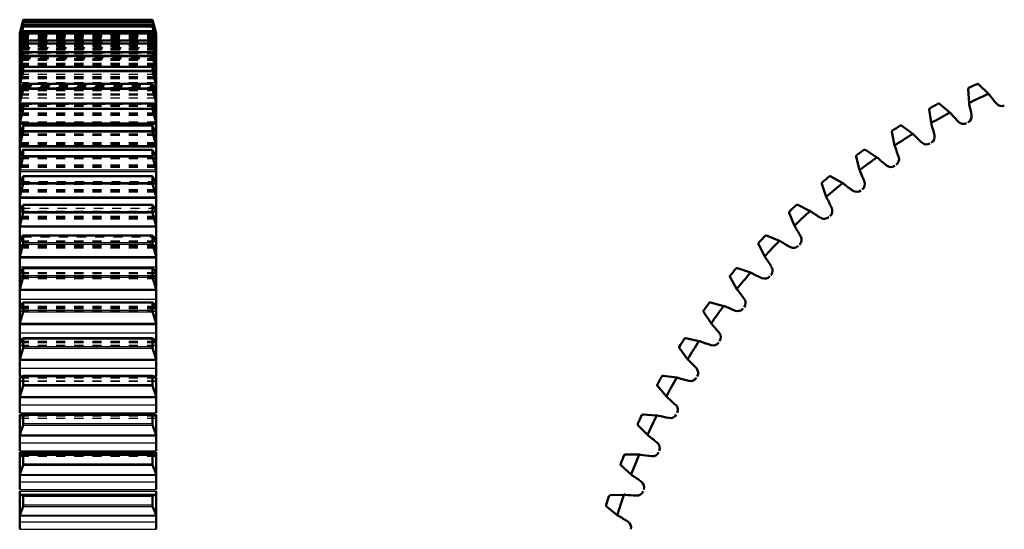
# Model space of a CAD drawing. Header units: millimetres. Extents: x -1 to 474, y -1 to 306.
# Tile 13 of 14: x 260 to 368, y 173 to 229. Entities that reach past the tile are written whole.
import ezdxf

# ---------------------------------------------------------------- set-up
doc = ezdxf.new("R2010")
doc.units = ezdxf.units.MM
doc.linetypes.add('Dashed', pattern=[2, 1, -1])
for name, color, linetype, lineweight in [('AM_4', 3, 'Continuous', 25), ('hidden', 3, 'Dashed', 25), ('vis', 1, 'Continuous', 50)]:
    doc.layers.add(name, color=color, linetype=linetype, lineweight=lineweight)

# ---------------------------------------------------------------- blocks, each defined once
blk = doc.blocks.new('4_GEAHB1_5_100_15_A_40_b_0_in_GEAHB1_5_100_15_A_40_900')
at = {"layer": 'AM_4'}
for p, q in [((260.18, 229.11), (274.42, 229.11)), ((260.18, 228.92), (274.42, 228.92)), ((260.2, 229.2), (274.4, 229.2)), ((260.2, 229.08), (274.4, 229.08)), ((260.2, 229.02), (274.4, 229.02)), ((260.2, 228.66), (274.4, 228.66)), ((260.2, 228.53), (274.4, 228.53)), ((259.8, 227.69), (259.82, 227.69)), ((259.8, 227.47), (259.86, 227.47)), ((260.18, 228.42), (274.42, 228.42)), ((260.18, 227.63), (274.42, 227.63)), ((260.2, 227.94), (274.4, 227.94)), ((260.2, 227.75), (274.4, 227.75)), ((274.74, 227.47), (274.8, 227.47)), ((274.78, 227.69), (274.8, 227.69)), ((259.8, 227.32), (259.82, 227.32)), ((259.8, 226.95), (259.91, 226.95)), ((259.8, 226.8), (259.86, 226.8)), ((260.18, 226.55), (274.42, 226.55)), ((260.2, 226.92), (274.4, 226.92)), ((260.2, 226.67), (274.4, 226.67)), ((274.69, 226.95), (274.8, 226.95)), ((274.74, 226.8), (274.8, 226.8)), ((274.78, 227.32), (274.8, 227.32)), ((259.8, 226.14), (259.96, 226.14)), ((259.8, 225.99), (259.91, 225.99)), ((260.2, 225.61), (274.4, 225.61)), ((260.2, 225.3), (274.4, 225.3)), ((274.64, 226.14), (274.8, 226.14)), ((274.69, 225.99), (274.8, 225.99)), ((259.8, 225.04), (260.01, 225.04)), ((259.8, 224.89), (259.96, 224.89)), ((260.18, 225.17), (274.42, 225.17)), ((274.59, 225.04), (274.8, 225.04)), ((274.64, 224.89), (274.8, 224.89)), ((259.8, 223.66), (260.07, 223.66)), ((259.8, 223.5), (260.02, 223.5)), ((260.18, 223.51), (274.42, 223.51)), ((260.2, 224.01), (274.4, 224.01)), ((260.2, 223.64), (274.4, 223.64)), ((274.53, 223.66), (274.8, 223.66)), ((274.58, 223.5), (274.8, 223.5)), ((259.8, 221.99), (260.14, 221.99)), ((260.2, 222.13), (274.4, 222.13)), ((274.46, 221.99), (274.8, 221.99)), ((259.8, 221.84), (260.08, 221.84)), ((260.18, 221.56), (274.42, 221.56)), ((260.2, 221.7), (274.4, 221.7)), ((274.52, 221.84), (274.8, 221.84)), ((259.8, 220.05), (274.8, 220.05)), ((259.8, 219.9), (260.15, 219.9)), ((260.2, 219.98), (274.4, 219.98)), ((274.45, 219.9), (274.8, 219.9)), ((260.18, 219.35), (274.42, 219.35)), ((260.2, 219.49), (274.4, 219.49)), ((259.8, 217.85), (274.8, 217.85)), ((259.8, 217.7), (274.8, 217.7)), ((260.18, 216.87), (274.42, 216.87)), ((260.2, 217.56), (274.4, 217.56)), ((260.2, 217.02), (274.4, 217.02)), ((259.8, 215.39), (274.8, 215.39)), ((259.8, 215.24), (274.8, 215.24)), ((260.2, 214.88), (274.4, 214.88)), ((260.18, 214.14), (274.42, 214.14)), ((260.2, 214.29), (274.4, 214.29)), ((259.8, 212.68), (274.8, 212.68)), ((259.8, 212.53), (274.8, 212.53)), ((259.8, 211.4), (259.88, 211.4)), ((260.18, 211.16), (274.42, 211.16)), ((260.2, 211.96), (274.4, 211.96)), ((260.2, 211.32), (274.4, 211.32)), ((274.72, 211.4), (274.8, 211.4)), ((259.8, 209.73), (274.8, 209.73)), ((259.8, 209.59), (274.8, 209.59)), ((259.8, 208.48), (259.97, 208.48)), ((260.18, 207.96), (274.42, 207.96)), ((260.2, 208.81), (274.4, 208.81)), ((260.2, 208.12), (274.4, 208.12)), ((274.63, 208.48), (274.8, 208.48)), ((259.8, 206.56), (274.8, 206.56)), ((259.8, 206.42), (274.8, 206.42)), ((259.8, 205.35), (260.1, 205.35)), ((260.2, 205.43), (274.4, 205.43)), ((260.2, 204.7), (274.4, 204.7)), ((274.5, 205.35), (274.8, 205.35)), ((260.18, 204.54), (274.42, 204.54)), ((259.8, 203.18), (274.8, 203.18)), ((259.8, 203.04), (274.8, 203.04)), ((259.8, 202.02), (274.8, 202.02)), ((260.2, 201.85), (274.4, 201.85)), ((260.18, 200.91), (274.42, 200.91)), ((260.2, 201.08), (274.4, 201.08)), ((259.8, 199.59), (274.8, 199.59)), ((259.8, 199.47), (274.8, 199.47)), ((259.8, 198.48), (274.8, 198.48)), ((260.18, 197.09), (274.42, 197.09)), ((260.2, 198.07), (274.4, 198.07)), ((260.2, 197.26), (274.4, 197.26)), ((259.8, 195.83), (274.8, 195.83)), ((259.8, 195.7), (274.8, 195.7)), ((259.8, 194.77), (274.8, 194.77)), ((260.2, 194.11), (274.4, 194.11)), ((260.18, 193.1), (274.42, 193.1)), ((260.2, 193.27), (274.4, 193.27)), ((259.8, 191.89), (274.8, 191.89)), ((259.8, 191.77), (274.8, 191.77)), ((259.8, 190.89), (274.8, 190.89)), ((259.8, 190), (260.04, 190)), ((260.2, 189.99), (274.4, 189.99)), ((274.56, 190), (274.8, 190)), ((260.18, 188.95), (274.42, 188.95)), ((260.2, 189.11), (274.4, 189.11)), ((259.8, 187.79), (274.8, 187.79)), ((259.8, 187.69), (274.8, 187.69)), ((259.8, 186.86), (274.8, 186.86)), ((259.8, 185.98), (274.8, 185.98)), ((259.8, 185.82), (274.8, 185.82)), ((260.2, 185.73), (274.4, 185.73)), ((260.18, 184.65), (274.42, 184.65)), ((260.2, 184.82), (274.4, 184.82)), ((259.8, 183.56), (274.8, 183.56)), ((259.8, 183.46), (274.8, 183.46)), ((259.8, 182.69), (274.8, 182.69)), ((259.8, 181.82), (274.8, 181.82)), ((259.8, 181.66), (274.8, 181.66)), ((260.18, 181.42), (274.42, 181.42)), ((260.2, 181.33), (274.4, 181.33)), ((260.18, 180.23), (274.42, 180.23)), ((260.2, 180.39), (274.4, 180.39)), ((259.8, 179.21), (274.8, 179.21)), ((259.8, 179.12), (274.8, 179.12)), ((259.8, 178.41), (274.8, 178.41)), ((259.8, 177.55), (274.8, 177.55)), ((259.8, 177.39), (274.8, 177.39)), ((259.8, 176.99), (274.8, 176.99)), ((260.18, 176.92), (274.42, 176.92)), ((260.2, 176.82), (274.4, 176.82)), ((260.18, 175.7), (274.42, 175.7)), ((260.2, 175.86), (274.4, 175.86)), ((259.8, 174.75), (274.8, 174.75)), ((259.8, 174.67), (274.8, 174.67)), ((259.8, 174.02), (274.8, 174.02)), ((259.8, 173.19), (274.8, 173.19))]:
    blk.add_line(p, q, dxfattribs=at)
at = {"layer": 'hidden'}
for p, q in [((260.18, 229), (274.42, 229)), ((260.18, 228.58), (274.42, 228.58)), ((259.8, 227.62), (274.8, 227.62)), ((259.8, 227.54), (274.8, 227.54)), ((259.8, 227.47), (274.8, 227.47)), ((259.82, 227.69), (274.78, 227.69)), ((259.86, 227.47), (274.74, 227.47)), ((260.18, 227.87), (260.19, 227.9)), ((260.18, 227.87), (274.42, 227.87)), ((259.8, 227.25), (274.8, 227.25)), ((259.8, 227.1), (274.8, 227.1)), ((259.8, 226.58), (274.8, 226.58)), ((259.8, 226.44), (274.8, 226.44)), ((259.8, 226.35), (274.8, 226.35)), ((259.82, 227.32), (274.78, 227.32)), ((259.86, 226.8), (274.74, 226.8)), ((259.91, 226.95), (274.69, 226.95)), ((260.18, 226.86), (260.19, 226.89)), ((260.18, 226.86), (274.42, 226.86)), ((259.8, 226.3), (274.8, 226.3)), ((259.8, 226.11), (274.8, 226.11)), ((259.8, 225.95), (274.8, 225.95)), ((259.8, 225.79), (274.8, 225.79)), ((259.8, 225.79), (274.8, 225.79)), ((259.8, 225.79), (274.8, 225.79)), ((259.8, 225.63), (274.8, 225.63)), ((259.8, 225.58), (274.8, 225.58)), ((259.8, 225.51), (274.8, 225.51)), ((259.8, 225.49), (274.8, 225.49)), ((259.8, 225.49), (274.8, 225.49)), ((259.8, 225.49), (274.8, 225.49)), ((259.8, 225.32), (274.8, 225.32)), ((259.91, 225.99), (274.69, 225.99)), ((259.96, 226.14), (274.64, 226.14)), ((260.18, 225.56), (260.19, 225.59)), ((260.18, 225.56), (274.42, 225.56)), ((259.8, 224.94), (274.8, 224.94)), ((259.8, 224.91), (274.8, 224.91)), ((259.8, 224.9), (274.8, 224.9)), ((259.8, 224.76), (274.8, 224.76)), ((259.8, 224.41), (274.8, 224.41)), ((259.8, 224.38), (274.8, 224.38)), ((259.8, 224.25), (274.8, 224.25)), ((259.96, 224.89), (274.64, 224.89)), ((260.01, 225.04), (274.59, 225.04)), ((259.8, 224.08), (274.8, 224.08)), ((259.8, 224.04), (274.8, 224.04)), ((259.8, 224.03), (274.8, 224.03)), ((259.8, 223.66), (274.8, 223.66)), ((259.8, 223.21), (274.8, 223.21)), ((260.02, 223.5), (274.58, 223.5)), ((260.07, 223.66), (274.53, 223.66)), ((260.18, 223.98), (274.42, 223.98)), ((259.8, 222.95), (274.8, 222.95)), ((259.8, 222.9), (274.8, 222.9)), ((259.8, 222.87), (274.8, 222.87)), ((259.8, 222.86), (274.8, 222.86)), ((259.8, 222.73), (274.8, 222.73)), ((259.8, 222.28), (274.8, 222.28)), ((260.14, 221.99), (274.46, 221.99)), ((260.18, 222.11), (274.42, 222.11)), ((259.8, 221.73), (274.8, 221.73)), ((259.8, 221.53), (274.8, 221.53)), ((259.8, 221.47), (274.8, 221.47)), ((259.8, 221.43), (274.8, 221.43)), ((259.8, 221.06), (274.8, 221.06)), ((259.8, 220.94), (274.8, 220.94)), ((260.08, 221.84), (274.52, 221.84)), ((259.8, 220.62), (274.8, 220.62)), ((259.8, 219.98), (274.8, 219.98)), ((259.8, 219.85), (274.8, 219.85)), ((260.15, 219.9), (274.45, 219.9)), ((260.18, 219.96), (274.42, 219.96)), ((259.8, 219.78), (274.8, 219.78)), ((259.8, 219.71), (274.8, 219.71)), ((259.8, 218.98), (274.8, 218.98)), ((259.8, 218.87), (274.8, 218.87)), ((259.8, 218.7), (274.8, 218.7)), ((259.8, 217.96), (274.8, 217.96)), ((259.8, 217.9), (274.8, 217.9)), ((259.8, 217.81), (274.8, 217.81)), ((259.8, 217.73), (274.8, 217.73)), ((259.8, 216.65), (274.8, 216.65)), ((260.18, 217.55), (260.19, 217.57)), ((260.18, 217.55), (274.42, 217.55)), ((259.8, 216.54), (274.8, 216.54)), ((259.8, 216.51), (274.8, 216.51)), ((259.8, 215.69), (274.8, 215.69)), ((259.8, 215.69), (274.8, 215.69)), ((259.8, 215.6), (274.8, 215.6)), ((259.8, 215.49), (274.8, 215.49)), ((260.18, 214.89), (260.19, 214.91)), ((260.18, 214.89), (274.42, 214.89)), ((259.8, 214.07), (274.8, 214.07)), ((259.8, 214.06), (274.8, 214.06)), ((259.8, 213.96), (274.8, 213.96)), ((259.8, 213.23), (274.8, 213.23)), ((259.8, 213.17), (274.8, 213.17)), ((259.8, 213.13), (274.8, 213.13)), ((259.8, 213), (274.8, 213)), ((259.8, 211.23), (274.8, 211.23)), ((259.8, 211.14), (274.8, 211.14)), ((259.88, 211.4), (274.72, 211.4)), ((260.18, 211.98), (274.42, 211.98)), ((259.8, 210.53), (274.8, 210.53)), ((259.8, 210.43), (274.8, 210.43)), ((259.8, 210.41), (274.8, 210.41)), ((259.8, 210.27), (274.8, 210.27)), ((259.8, 208.17), (274.8, 208.17)), ((259.8, 208.09), (274.8, 208.09)), ((259.97, 208.48), (274.63, 208.48)), ((260.18, 208.84), (274.42, 208.84)), ((259.8, 207.61), (274.8, 207.61)), ((259.8, 207.49), (274.8, 207.49)), ((259.8, 207.42), (274.8, 207.42)), ((259.8, 207.31), (274.8, 207.31)), ((259.8, 204.89), (274.8, 204.89)), ((259.8, 204.82), (274.8, 204.82)), ((260.1, 205.35), (274.5, 205.35)), ((260.18, 205.47), (274.42, 205.47)), ((259.8, 204.47), (274.8, 204.47)), ((259.8, 204.34), (274.8, 204.34)), ((259.8, 204.21), (274.8, 204.21)), ((259.8, 204.12), (274.8, 204.12)), ((259.8, 201.41), (274.8, 201.41)), ((260.18, 201.9), (274.42, 201.9)), ((259.8, 201.34), (274.8, 201.34)), ((259.8, 201.12), (274.8, 201.12)), ((259.8, 200.99), (274.8, 200.99)), ((259.8, 200.8), (274.8, 200.8)), ((259.8, 200.74), (274.8, 200.74)), ((259.8, 197.73), (274.8, 197.73)), ((259.8, 197.68), (274.8, 197.68)), ((259.8, 197.59), (274.8, 197.59)), ((259.8, 197.45), (274.8, 197.45)), ((259.8, 197.21), (274.8, 197.21)), ((259.8, 197.16), (274.8, 197.16)), ((260.18, 198.13), (274.42, 198.13)), ((259.8, 193.88), (274.8, 193.88)), ((259.8, 193.88), (274.8, 193.88)), ((259.8, 193.83), (274.8, 193.83)), ((260.18, 194.18), (274.42, 194.18)), ((259.8, 193.73), (274.8, 193.73)), ((259.8, 193.43), (274.8, 193.43)), ((259.8, 193.4), (274.8, 193.4)), ((259.8, 189.86), (274.8, 189.86)), ((259.8, 189.85), (274.8, 189.85)), ((259.8, 189.82), (274.8, 189.82)), ((259.8, 189.5), (274.8, 189.5)), ((260.04, 190), (274.56, 190)), ((260.18, 190.07), (274.42, 190.07)), ((259.8, 189.48), (274.8, 189.48)), ((259.8, 185.7), (274.8, 185.7)), ((259.8, 185.67), (274.8, 185.67)), ((259.8, 185.42), (274.8, 185.42)), ((259.8, 185.41), (274.8, 185.41)), ((260.18, 185.81), (274.42, 185.81)), ((259.8, 181.4), (274.8, 181.4)), ((259.8, 181.38), (274.8, 181.38)), ((259.8, 181.21), (274.8, 181.21)), ((259.8, 181.21), (274.8, 181.21)), ((259.8, 176.99), (274.8, 176.99)), ((259.8, 176.89), (274.8, 176.89)), ((259.8, 176.89), (274.8, 176.89))]:
    blk.add_line(p, q, dxfattribs=at)
for points in [[(260.19, 227.9), (260.19, 227.91), (260.2, 227.93), (260.2, 227.94)], [(260.19, 226.89), (260.19, 226.9), (260.2, 226.92), (260.2, 226.92)], [(260.19, 225.59), (260.19, 225.6), (260.2, 225.61), (260.2, 225.62)], [(260.19, 217.57), (260.19, 217.58), (260.2, 217.58)], [(260.19, 214.91), (260.19, 214.91), (260.19, 214.91)]]:
    blk.add_lwpolyline(points, dxfattribs=at)
at = {"layer": 'vis'}
for p, q in [((260.2, 229.2), (259.8, 227.7)), ((259.8, 227.69), (260.18, 229.11)), ((260.18, 229), (259.8, 227.62)), ((259.8, 227.47), (260.18, 228.92)), ((260.18, 228.58), (259.8, 227.25)), ((274.4, 229.2), (260.2, 229.2)), ((260.2, 229.2), (260.2, 229.2)), ((274.4, 229.08), (260.2, 229.08)), ((260.2, 229.02), (260.2, 229.08)), ((274.4, 228.66), (260.2, 228.66)), ((260.2, 228.66), (260.2, 228.66)), ((260.2, 228.53), (260.2, 228.66)), ((274.4, 229.2), (274.8, 227.69)), ((274.8, 227.7), (274.4, 229.2)), ((274.4, 229.2), (274.4, 229.2)), ((274.4, 229.08), (274.4, 229.02)), ((274.4, 228.66), (274.4, 228.66)), ((274.4, 228.66), (274.4, 228.53)), ((274.8, 227.62), (274.42, 229)), ((274.42, 228.92), (274.8, 227.47)), ((274.8, 227.25), (274.42, 228.58)), ((259.8, 226.95), (260.18, 228.42)), ((260.18, 227.87), (259.8, 226.58)), ((259.8, 227.32), (259.8, 227.7)), ((259.8, 226.14), (260.18, 227.63)), ((274.4, 227.94), (260.2, 227.94)), ((260.2, 227.94), (260.2, 227.94)), ((260.2, 227.75), (260.2, 227.94)), ((274.4, 227.94), (274.4, 227.75)), ((274.42, 228.42), (274.8, 226.95)), ((274.8, 226.58), (274.42, 227.87)), ((274.42, 227.63), (274.8, 226.14)), ((274.8, 227.32), (274.8, 227.7)), ((259.8, 227.25), (259.8, 190)), ((260.18, 226.86), (259.8, 225.63)), ((259.8, 225.04), (260.18, 226.55)), ((274.4, 226.92), (260.2, 226.92)), ((260.2, 226.92), (260.2, 226.92)), ((260.2, 226.67), (260.2, 226.92)), ((274.4, 226.92), (274.4, 226.67)), ((274.8, 225.63), (274.42, 226.86)), ((274.42, 226.55), (274.8, 225.04)), ((274.8, 227.25), (274.8, 190)), ((260.18, 225.56), (259.8, 224.38)), ((274.4, 225.62), (260.2, 225.62)), ((260.2, 225.61), (260.2, 225.62)), ((260.2, 225.3), (260.2, 225.61)), ((274.4, 225.61), (274.4, 225.3)), ((274.8, 224.38), (274.42, 225.56)), ((259.8, 223.66), (260.18, 225.17)), ((274.42, 225.17), (274.8, 223.66)), ((260.18, 223.98), (259.8, 222.86)), ((259.8, 221.99), (260.18, 223.51)), ((274.4, 224.02), (260.2, 224.02)), ((260.2, 223.64), (260.2, 224.01)), ((274.4, 224.01), (274.4, 223.64)), ((274.8, 222.86), (274.42, 223.98)), ((274.42, 223.51), (274.8, 221.99)), ((260.18, 222.11), (259.8, 221.06)), ((274.4, 222.15), (260.2, 222.15)), ((260.2, 221.7), (260.2, 222.13)), ((274.4, 222.13), (274.4, 221.7)), ((274.8, 221.06), (274.42, 222.11)), ((259.8, 220.05), (260.18, 221.56)), ((274.42, 221.56), (274.8, 220.05)), ((260.18, 219.96), (259.8, 218.98)), ((274.4, 220), (260.2, 220)), ((260.2, 219.49), (260.2, 219.98)), ((274.4, 219.98), (274.4, 219.49)), ((274.8, 218.98), (274.42, 219.96)), ((259.8, 217.85), (260.18, 219.35)), ((274.42, 219.35), (274.8, 217.85)), ((260.18, 217.55), (259.8, 216.65)), ((259.8, 215.39), (260.18, 216.87)), ((274.4, 217.58), (260.2, 217.58)), ((260.2, 217.02), (260.2, 217.56)), ((274.4, 217.56), (274.4, 217.02)), ((274.8, 216.65), (274.42, 217.55)), ((274.42, 216.87), (274.8, 215.39)), ((260.18, 214.89), (259.8, 214.06)), ((274.41, 214.91), (260.19, 214.91)), ((260.2, 214.29), (260.2, 214.88)), ((274.4, 214.88), (274.4, 214.29)), ((274.8, 214.06), (274.42, 214.89)), ((259.8, 212.68), (260.18, 214.14)), ((274.42, 214.14), (274.8, 212.68)), ((259.8, 209.73), (260.18, 211.16)), ((274.41, 212), (260.19, 212)), ((260.2, 211.32), (260.2, 211.96)), ((274.4, 211.96), (274.4, 211.32)), ((274.42, 211.16), (274.8, 209.73)), ((259.8, 206.56), (260.18, 207.96)), ((274.41, 208.85), (260.19, 208.85)), ((260.2, 208.12), (260.2, 208.81)), ((274.4, 208.81), (274.4, 208.12)), ((274.42, 207.96), (274.8, 206.56)), ((274.41, 205.48), (260.19, 205.48)), ((260.2, 204.7), (260.2, 205.43)), ((274.4, 205.43), (274.4, 204.7)), ((259.8, 203.18), (260.18, 204.54)), ((274.42, 204.54), (274.8, 203.18)), ((274.41, 201.9), (260.19, 201.9)), ((260.2, 201.08), (260.2, 201.85)), ((274.4, 201.85), (274.4, 201.08)), ((274.42, 201.9), (274.41, 201.9)), ((259.8, 199.59), (260.18, 200.91)), ((274.42, 200.91), (274.8, 199.59)), ((259.8, 195.83), (260.18, 197.09)), ((274.41, 198.13), (260.19, 198.13)), ((260.2, 197.26), (260.2, 198.07)), ((274.4, 198.07), (274.4, 197.26)), ((274.42, 198.13), (274.41, 198.13)), ((274.42, 197.09), (274.8, 195.83)), ((274.42, 194.18), (260.18, 194.18)), ((260.18, 194.18), (260.18, 194.18)), ((260.2, 193.27), (260.2, 194.11)), ((274.4, 194.11), (274.4, 193.27)), ((274.42, 194.18), (274.42, 194.18)), ((259.8, 191.89), (260.18, 193.1)), ((274.42, 193.1), (274.8, 191.89)), ((259.8, 189.86), (259.8, 185.98)), ((274.42, 190.07), (260.18, 190.07)), ((260.18, 190.07), (260.18, 190.07)), ((260.2, 189.11), (260.2, 189.99)), ((274.4, 189.99), (274.4, 189.11)), ((274.42, 190.07), (274.42, 190.07)), ((274.8, 189.86), (274.8, 185.98)), ((259.8, 187.79), (260.18, 188.95)), ((274.42, 188.95), (274.8, 187.79)), ((259.8, 185.82), (259.8, 181.82)), ((274.42, 185.81), (260.18, 185.81)), ((260.18, 185.81), (260.18, 185.81)), ((260.2, 184.82), (260.2, 185.73)), ((274.4, 185.73), (274.4, 184.82)), ((274.42, 185.81), (274.42, 185.81)), ((274.8, 185.82), (274.8, 181.82)), ((259.8, 183.56), (260.18, 184.65)), ((274.42, 184.65), (274.8, 183.56)), ((259.8, 181.66), (259.8, 177.55)), ((274.53, 181.43), (260.07, 181.43)), ((260.18, 181.42), (260.07, 181.43)), ((260.2, 180.39), (260.2, 181.33)), ((274.4, 181.33), (274.4, 180.39)), ((274.53, 181.43), (274.42, 181.42)), ((274.8, 181.66), (274.8, 177.55)), ((259.8, 177.39), (259.8, 173.19)), ((274.8, 176.99), (259.8, 176.99)), ((260.2, 175.86), (260.2, 176.82)), ((274.4, 176.82), (274.4, 175.86)), ((274.8, 177.39), (274.8, 173.19))]:
    blk.add_line(p, q, dxfattribs=at)
for points in [[(260.18, 229.11), (260.19, 229.15), (260.2, 229.18), (260.2, 229.2), (260.2, 229.2)], [(260.2, 229.08), (260.2, 229.07), (260.19, 229.05), (260.18, 229.02), (260.18, 229)], [(260.18, 228.92), (260.19, 228.96), (260.2, 228.99), (260.2, 229.01), (260.2, 229.02)], [(260.2, 228.66), (260.2, 228.66), (260.19, 228.64), (260.18, 228.61), (260.18, 228.58)], [(260.18, 228.42), (260.19, 228.47), (260.2, 228.51), (260.2, 228.53), (260.2, 228.53)], [(274.42, 229), (274.41, 229.04), (274.4, 229.07), (274.4, 229.08), (274.4, 229.08)], [(274.4, 229.02), (274.4, 229), (274.41, 228.98), (274.42, 228.94), (274.42, 228.92)], [(274.42, 228.58), (274.41, 228.62), (274.4, 228.65), (274.4, 228.66), (274.4, 228.66)], [(274.4, 228.53), (274.4, 228.52), (274.41, 228.49), (274.42, 228.45), (274.42, 228.42)], [(260.2, 227.94), (260.2, 227.94), (260.19, 227.92), (260.18, 227.89), (260.18, 227.87)], [(260.18, 227.63), (260.19, 227.68), (260.2, 227.72), (260.2, 227.74), (260.2, 227.75)], [(274.4, 227.94), (274.4, 227.94), (274.4, 227.94)], [(274.42, 227.87), (274.41, 227.91), (274.4, 227.93), (274.4, 227.94)], [(274.4, 227.75), (274.4, 227.73), (274.41, 227.7), (274.42, 227.66), (274.42, 227.63)], [(260.2, 226.92), (260.2, 226.92), (260.19, 226.91), (260.18, 226.89), (260.18, 226.86)], [(260.18, 226.55), (260.19, 226.59), (260.2, 226.64), (260.2, 226.66), (260.2, 226.67)], [(274.4, 226.92), (274.4, 226.92), (274.4, 226.92)], [(274.42, 226.86), (274.41, 226.9), (274.4, 226.92), (274.4, 226.92)], [(274.4, 226.67), (274.4, 226.65), (274.41, 226.62), (274.42, 226.57), (274.42, 226.55)], [(260.2, 225.62), (260.2, 225.62), (260.19, 225.61), (260.18, 225.58), (260.18, 225.56)], [(260.18, 225.17), (260.19, 225.22), (260.2, 225.26), (260.2, 225.29), (260.2, 225.3)], [(274.4, 225.62), (274.4, 225.61), (274.4, 225.61)], [(274.42, 225.56), (274.41, 225.6), (274.4, 225.61), (274.4, 225.62)], [(274.4, 225.3), (274.4, 225.28), (274.41, 225.24), (274.42, 225.2), (274.42, 225.17)], [(260.2, 224.02), (260.19, 224.02), (260.18, 223.99), (260.18, 223.98)], [(260.18, 223.51), (260.19, 223.55), (260.2, 223.6), (260.2, 223.63), (260.2, 223.64)], [(260.2, 224.01), (260.2, 224.02), (260.2, 224.02)], [(274.4, 224.02), (274.4, 224.02), (274.4, 224.01)], [(274.42, 223.98), (274.41, 224.01), (274.4, 224.02), (274.4, 224.02)], [(274.4, 223.64), (274.4, 223.62), (274.41, 223.58), (274.42, 223.53), (274.42, 223.51)], [(260.2, 222.15), (260.19, 222.14), (260.18, 222.12), (260.18, 222.11)], [(260.2, 222.13), (260.2, 222.14), (260.2, 222.15)], [(274.4, 222.15), (274.4, 222.14), (274.4, 222.13)], [(274.42, 222.11), (274.41, 222.13), (274.4, 222.15), (274.4, 222.15)], [(260.18, 221.56), (260.19, 221.61), (260.2, 221.66), (260.2, 221.69), (260.2, 221.7)], [(274.4, 221.7), (274.4, 221.68), (274.41, 221.64), (274.42, 221.59), (274.42, 221.56)], [(260.2, 220), (260.19, 219.99), (260.18, 219.98), (260.18, 219.96)], [(260.2, 219.98), (260.2, 219.99), (260.2, 220)], [(274.4, 220), (274.4, 220), (274.4, 219.99), (274.4, 219.98)], [(274.42, 219.96), (274.41, 219.99), (274.4, 220)], [(260.18, 219.35), (260.19, 219.4), (260.2, 219.44), (260.2, 219.48), (260.2, 219.49)], [(274.4, 219.49), (274.4, 219.46), (274.41, 219.42), (274.42, 219.38), (274.42, 219.35)], [(260.2, 217.58), (260.19, 217.58), (260.18, 217.57), (260.18, 217.55)], [(260.18, 216.87), (260.19, 216.92), (260.2, 216.97), (260.2, 217.01), (260.2, 217.02)], [(260.2, 217.56), (260.2, 217.58), (260.2, 217.58)], [(274.4, 217.58), (274.4, 217.58), (274.4, 217.57), (274.4, 217.56)], [(274.42, 217.55), (274.41, 217.58), (274.4, 217.58)], [(274.4, 217.02), (274.4, 216.99), (274.41, 216.95), (274.42, 216.9), (274.42, 216.87)], [(260.19, 214.91), (260.19, 214.91), (260.18, 214.9), (260.18, 214.89)], [(260.2, 214.88), (260.2, 214.91), (260.19, 214.91)], [(274.41, 214.91), (274.4, 214.91), (274.4, 214.9), (274.4, 214.88)], [(274.42, 214.89), (274.41, 214.91), (274.41, 214.91)], [(260.18, 214.14), (260.19, 214.19), (260.2, 214.24), (260.2, 214.28), (260.2, 214.29)], [(274.4, 214.29), (274.4, 214.26), (274.41, 214.21), (274.42, 214.17), (274.42, 214.14)], [(260.18, 211.98), (259.99, 211.62), (259.8, 211.23)], [(260.19, 212), (260.18, 211.99), (260.18, 211.98)], [(260.18, 211.16), (260.19, 211.21), (260.2, 211.26), (260.2, 211.31), (260.2, 211.32)], [(260.2, 211.96), (260.2, 211.99), (260.19, 212), (260.19, 212)], [(274.41, 212), (274.4, 211.99), (274.4, 211.98), (274.4, 211.96)], [(274.4, 211.32), (274.4, 211.29), (274.41, 211.24), (274.42, 211.19), (274.42, 211.16)], [(274.42, 211.98), (274.41, 212), (274.41, 212)], [(274.8, 211.23), (274.61, 211.62), (274.42, 211.98)], [(260.18, 208.84), (259.99, 208.51), (259.8, 208.17)], [(260.19, 208.85), (260.18, 208.84), (260.18, 208.84)], [(260.18, 207.96), (260.19, 208.01), (260.2, 208.06), (260.2, 208.1), (260.2, 208.12)], [(260.2, 208.81), (260.2, 208.84), (260.19, 208.85), (260.19, 208.85)], [(274.41, 208.85), (274.4, 208.84), (274.4, 208.82), (274.4, 208.81)], [(274.4, 208.12), (274.4, 208.08), (274.41, 208.04), (274.42, 207.99), (274.42, 207.96)], [(274.42, 208.84), (274.41, 208.85), (274.41, 208.85)], [(274.8, 208.17), (274.61, 208.51), (274.42, 208.84)], [(260.18, 205.47), (259.99, 205.19), (259.8, 204.89)], [(260.19, 205.48), (260.18, 205.48), (260.18, 205.47)], [(260.18, 204.54), (260.19, 204.59), (260.2, 204.64), (260.2, 204.68), (260.2, 204.7)], [(260.2, 205.43), (260.2, 205.46), (260.19, 205.48), (260.19, 205.48)], [(274.41, 205.48), (274.4, 205.47), (274.4, 205.45), (274.4, 205.43)], [(274.4, 204.7), (274.4, 204.66), (274.41, 204.61), (274.42, 204.56), (274.42, 204.54)], [(274.42, 205.47), (274.41, 205.48), (274.41, 205.48)], [(274.8, 204.89), (274.61, 205.19), (274.42, 205.47)], [(260.18, 201.9), (259.99, 201.66), (259.8, 201.41)], [(260.19, 201.9), (260.18, 201.9), (260.18, 201.9)], [(260.2, 201.85), (260.2, 201.88), (260.19, 201.9), (260.19, 201.9)], [(274.41, 201.9), (274.41, 201.9), (274.4, 201.89), (274.4, 201.86), (274.4, 201.85)], [(274.8, 201.41), (274.61, 201.66), (274.42, 201.9)], [(260.18, 200.91), (260.19, 200.96), (260.2, 201.01), (260.2, 201.06), (260.2, 201.08)], [(274.4, 201.08), (274.4, 201.03), (274.41, 200.99), (274.42, 200.94), (274.42, 200.91)], [(260.18, 198.13), (259.99, 197.94), (259.8, 197.73)], [(260.19, 198.13), (260.18, 198.13), (260.18, 198.13)], [(260.18, 197.09), (260.19, 197.14), (260.2, 197.19), (260.2, 197.24), (260.2, 197.26)], [(260.2, 198.07), (260.2, 198.1), (260.19, 198.13), (260.19, 198.13)], [(274.41, 198.13), (274.41, 198.13), (274.4, 198.12), (274.4, 198.09), (274.4, 198.07)], [(274.4, 197.26), (274.4, 197.21), (274.41, 197.17), (274.42, 197.12), (274.42, 197.09)], [(274.8, 197.73), (274.61, 197.94), (274.42, 198.13)], [(260.18, 194.18), (259.99, 194.04), (259.8, 193.88)], [(260.2, 194.11), (260.2, 194.15), (260.19, 194.17), (260.18, 194.18), (260.18, 194.18)], [(274.42, 194.18), (274.41, 194.18), (274.4, 194.16), (274.4, 194.13), (274.4, 194.11)], [(274.8, 193.88), (274.61, 194.04), (274.42, 194.18)], [(260.18, 193.1), (260.19, 193.15), (260.2, 193.2), (260.2, 193.25), (260.2, 193.27)], [(274.4, 193.27), (274.4, 193.22), (274.41, 193.17), (274.42, 193.13), (274.42, 193.1)], [(260.18, 190.07), (259.99, 189.98), (259.8, 189.86)], [(260.2, 189.99), (260.2, 190.03), (260.19, 190.06), (260.18, 190.07), (260.18, 190.07)], [(274.42, 190.07), (274.41, 190.07), (274.4, 190.05), (274.4, 190.01), (274.4, 189.99)], [(274.8, 189.86), (274.61, 189.98), (274.42, 190.07)], [(260.18, 188.95), (260.19, 188.99), (260.2, 189.04), (260.2, 189.09), (260.2, 189.11)], [(274.4, 189.11), (274.4, 189.07), (274.41, 189.02), (274.42, 188.97), (274.42, 188.95)], [(260.18, 185.81), (259.99, 185.76), (259.8, 185.7)], [(260.2, 185.73), (260.2, 185.77), (260.19, 185.79), (260.18, 185.81), (260.18, 185.81)], [(274.42, 185.81), (274.41, 185.8), (274.4, 185.78), (274.4, 185.75), (274.4, 185.73)], [(274.8, 185.7), (274.61, 185.76), (274.42, 185.81)], [(260.18, 184.65), (260.19, 184.7), (260.2, 184.75), (260.2, 184.8), (260.2, 184.82)], [(274.4, 184.82), (274.4, 184.77), (274.41, 184.72), (274.42, 184.68), (274.42, 184.65)], [(260.07, 181.43), (259.99, 181.42), (259.8, 181.4)], [(260.2, 181.33), (260.2, 181.37), (260.19, 181.4), (260.18, 181.42), (260.18, 181.42)], [(274.42, 181.42), (274.41, 181.41), (274.4, 181.39), (274.4, 181.35), (274.4, 181.33)], [(274.8, 181.4), (274.61, 181.42), (274.53, 181.43)], [(259.8, 179.21), (259.99, 179.71), (260.18, 180.23)], [(260.18, 180.23), (260.19, 180.27), (260.2, 180.32), (260.2, 180.37), (260.2, 180.39)], [(274.4, 180.39), (274.4, 180.35), (274.41, 180.3), (274.42, 180.25), (274.42, 180.23)], [(274.42, 180.23), (274.61, 179.71), (274.8, 179.21)], [(260.18, 176.92), (259.99, 176.97), (259.8, 176.99)], [(260.2, 176.82), (260.2, 176.86), (260.19, 176.89), (260.18, 176.91), (260.18, 176.92)], [(274.42, 176.92), (274.41, 176.91), (274.4, 176.88), (274.4, 176.84), (274.4, 176.82)], [(274.8, 176.99), (274.61, 176.97), (274.42, 176.92)], [(259.8, 174.75), (259.99, 175.22), (260.18, 175.7)], [(260.18, 175.7), (260.19, 175.74), (260.2, 175.79), (260.2, 175.84), (260.2, 175.86)], [(274.4, 175.86), (274.4, 175.81), (274.41, 175.77), (274.42, 175.72), (274.42, 175.7)], [(274.42, 175.7), (274.61, 175.22), (274.8, 174.75)]]:
    blk.add_lwpolyline(points, dxfattribs=at)
blk = doc.blocks.new('5_GEAHB1_5_100_15_A_40_b_0_in_GEAHB1_5_100_15_A_40_900')
at = {"layer": 'vis'}
for p, q in [((366.34, 221.06), (365.25, 222.11)), ((364.09, 221.56), (364.2, 220.05)), ((362.11, 218.98), (360.95, 219.96)), ((359.83, 219.35), (360.04, 217.85)), ((355.72, 216.87), (356.02, 215.39)), ((358.01, 216.65), (356.8, 217.55)), ((354.07, 214.06), (352.81, 214.89)), ((351.77, 214.14), (352.17, 212.68)), ((348, 211.16), (348.49, 209.73)), ((350.31, 211.23), (348.99, 211.98)), ((344.43, 207.96), (345.01, 206.56)), ((346.72, 208.17), (345.36, 208.84)), ((343.34, 204.89), (341.94, 205.47)), ((341.06, 204.54), (341.73, 203.18)), ((340.17, 201.41), (338.74, 201.9)), ((337.92, 200.91), (338.67, 199.59)), ((335.01, 197.09), (335.84, 195.83)), ((337.22, 197.73), (335.76, 198.13)), ((334.51, 193.88), (333.03, 194.18)), ((332.35, 193.1), (333.25, 191.89)), ((332.05, 189.86), (330.55, 190.07)), ((329.94, 188.95), (330.92, 187.79)), ((329.85, 185.7), (328.34, 185.81)), ((327.79, 184.65), (328.84, 183.56)), ((327.91, 181.4), (326.39, 181.42)), ((325.92, 180.23), (327.04, 179.21)), ((326.24, 176.99), (324.73, 176.92)), ((324.34, 175.7), (325.52, 174.75))]:
    blk.add_line(p, q, dxfattribs=at)
for points in [[(365.25, 222.11), (365.2, 222.13), (365.15, 222.15), (365.1, 222.14), (365.08, 222.13)], [(364.17, 221.7), (364.13, 221.68), (364.11, 221.64), (364.09, 221.59), (364.09, 221.56)], [(360.95, 219.96), (360.91, 219.99), (360.86, 220), (360.81, 219.99), (360.79, 219.98)], [(359.91, 219.49), (359.87, 219.46), (359.84, 219.42), (359.83, 219.38), (359.83, 219.35)], [(355.79, 217.02), (355.75, 216.99), (355.73, 216.95), (355.72, 216.9), (355.72, 216.87)], [(356.8, 217.55), (356.75, 217.58), (356.7, 217.58), (356.65, 217.57), (356.63, 217.56)], [(352.81, 214.89), (352.76, 214.91), (352.71, 214.91), (352.66, 214.9), (352.64, 214.88)], [(351.83, 214.29), (351.8, 214.26), (351.77, 214.21), (351.77, 214.17), (351.77, 214.14)], [(348.05, 211.32), (348.02, 211.29), (348, 211.24), (348, 211.19), (348, 211.16)], [(348.99, 211.98), (348.94, 212), (348.89, 211.99), (348.84, 211.98), (348.82, 211.96)], [(344.47, 208.12), (344.44, 208.08), (344.42, 208.04), (344.42, 207.99), (344.43, 207.96)], [(345.36, 208.84), (345.31, 208.85), (345.26, 208.84), (345.22, 208.82), (345.2, 208.81)], [(341.09, 204.7), (341.06, 204.66), (341.05, 204.61), (341.06, 204.56), (341.06, 204.54)], [(341.94, 205.47), (341.89, 205.48), (341.84, 205.47), (341.8, 205.45), (341.78, 205.43)], [(338.74, 201.9), (338.69, 201.9), (338.64, 201.89), (338.59, 201.86), (338.58, 201.85)], [(337.94, 201.08), (337.91, 201.03), (337.9, 200.99), (337.91, 200.94), (337.92, 200.91)], [(335.02, 197.26), (334.99, 197.21), (334.99, 197.17), (335, 197.12), (335.01, 197.09)], [(335.76, 198.13), (335.71, 198.13), (335.66, 198.12), (335.62, 198.09), (335.61, 198.07)], [(333.03, 194.18), (332.98, 194.18), (332.93, 194.16), (332.89, 194.13), (332.88, 194.11)], [(332.34, 193.27), (332.32, 193.22), (332.32, 193.17), (332.33, 193.13), (332.35, 193.1)], [(330.55, 190.07), (330.5, 190.07), (330.46, 190.05), (330.42, 190.01), (330.41, 189.99)], [(329.92, 189.11), (329.91, 189.07), (329.91, 189.02), (329.92, 188.97), (329.94, 188.95)], [(328.34, 185.81), (328.29, 185.8), (328.24, 185.78), (328.21, 185.75), (328.2, 185.73)], [(327.77, 184.82), (327.76, 184.77), (327.76, 184.72), (327.78, 184.68), (327.79, 184.65)], [(326.39, 181.42), (326.35, 181.41), (326.3, 181.39), (326.27, 181.35), (326.26, 181.33)], [(325.89, 180.39), (325.88, 180.35), (325.88, 180.3), (325.91, 180.25), (325.92, 180.23)], [(324.73, 176.92), (324.68, 176.91), (324.64, 176.88), (324.61, 176.84), (324.6, 176.82)], [(324.29, 175.86), (324.28, 175.81), (324.29, 175.77), (324.32, 175.72), (324.34, 175.7)]]:
    blk.add_lwpolyline(points, dxfattribs=at)
for centre, radius, start, end in [((397.2, 152.7), 76.5, 114.8241, 115.5759), ((397.2, 152.7), 75, 114.3, 116.1), ((365.44, 220.18), 1.25, 37.1249, 44.3), ((384.16, 234.35), 22.22, 217.1249, 220.2924), ((397.2, 152.7), 76.5, 118.4241, 119.1759), ((365.44, 220.18), 1.25, 186.1, 193.2751), ((342.6, 214.8), 22.22, 10.1076, 13.2751), ((367.78, 220.46), 0.75, 220.2924, 293.4695), ((397.2, 152.7), 75, 117.9, 119.7), ((361.27, 218.06), 1.25, 40.7249, 47.9), ((379.06, 233.37), 22.22, 220.7249, 223.8924), ((361.27, 218.06), 1.25, 189.7, 196.8751), ((338.81, 211.24), 22.22, 13.7076, 16.8751), ((363.58, 218.48), 0.75, 223.8924, 297.0695), ((363.74, 218.56), 0.75, 296.9305, 10.1076), ((397.2, 152.7), 76.5, 122.0241, 122.7759), ((397.2, 152.7), 75, 121.5, 123.3), ((357.24, 215.67), 1.25, 44.3249, 51.5), ((374.03, 232.07), 22.22, 224.3249, 227.4924), ((359.52, 216.24), 0.75, 227.4924, 300.6695), ((359.67, 216.33), 0.75, 300.5305, 13.7076), ((397.2, 152.7), 76.5, 125.6241, 126.3759), ((357.24, 215.67), 1.25, 193.3, 200.4751), ((335.25, 207.46), 22.22, 17.3076, 20.4751), ((397.2, 152.7), 75, 125.1, 126.9), ((353.36, 213.04), 1.25, 47.9249, 55.1), ((369.09, 230.46), 22.22, 227.9249, 231.0924), ((355.75, 213.85), 0.75, 304.1305, 17.3076), ((353.36, 213.04), 1.25, 196.9, 204.0751), ((331.93, 203.46), 22.22, 20.9076, 24.0751), ((355.6, 213.75), 0.75, 231.0924, 304.2695), ((397.2, 152.7), 76.5, 129.2241, 129.9759), ((397.2, 152.7), 75, 128.7, 130.5), ((349.66, 210.17), 1.25, 51.5249, 58.7), ((364.26, 228.54), 22.22, 231.5249, 234.6924), ((351.99, 211.13), 0.75, 307.7305, 20.9076), ((351.85, 211.02), 0.75, 234.6924, 307.8695), ((349.66, 210.17), 1.25, 200.5, 207.6751), ((328.88, 199.27), 22.22, 24.5076, 27.6751), ((397.2, 152.7), 76.5, 132.8241, 133.5759), ((397.2, 152.7), 75, 132.3, 134.1), ((346.14, 207.07), 1.25, 55.1249, 62.3), ((359.56, 226.32), 22.22, 235.1249, 238.2924), ((348.41, 208.17), 0.75, 311.3305, 24.5076), ((348.28, 208.06), 0.75, 238.2924, 311.4695), ((346.14, 207.07), 1.25, 204.1, 211.2751), ((326.09, 194.88), 22.22, 28.1076, 31.2751), ((397.2, 152.7), 76.5, 136.4241, 137.1759), ((397.2, 152.7), 75, 135.9, 137.7), ((342.83, 203.76), 1.25, 58.7249, 65.9), ((355.02, 223.81), 22.22, 238.7249, 241.8924), ((345.03, 205), 0.75, 314.9305, 28.1076), ((344.9, 204.87), 0.75, 241.8924, 315.0695), ((342.83, 203.76), 1.25, 207.7, 214.8751), ((323.58, 190.34), 22.22, 31.7076, 34.8751), ((397.2, 152.7), 76.5, 140.0241, 140.7759), ((397.2, 152.7), 75, 139.5, 141.3), ((339.73, 200.24), 1.25, 62.3249, 69.5), ((341.84, 201.62), 0.75, 318.5305, 31.7076), ((350.63, 221.02), 22.22, 242.3249, 245.4924), ((341.73, 201.49), 0.75, 245.4924, 318.6695), ((339.73, 200.24), 1.25, 211.3, 218.4751), ((321.36, 185.64), 22.22, 35.3076, 38.4751), ((338.88, 198.05), 0.75, 322.1305, 35.3076), ((397.2, 152.7), 76.5, 143.6241, 144.3759), ((397.2, 152.7), 75, 143.1, 144.9), ((336.86, 196.54), 1.25, 65.9249, 73.1), ((346.44, 217.97), 22.22, 245.9249, 249.0924), ((338.77, 197.91), 0.75, 249.0924, 322.2695), ((336.86, 196.54), 1.25, 214.9, 222.0751), ((319.44, 180.81), 22.22, 38.9076, 42.0751), ((397.2, 152.7), 76.5, 147.2241, 147.9759), ((397.2, 152.7), 75, 146.7, 148.5), ((334.23, 192.66), 1.25, 69.5249, 76.7), ((342.44, 214.65), 22.22, 249.5249, 252.6924), ((336.15, 194.3), 0.75, 325.7305, 38.9076), ((336.05, 194.15), 0.75, 252.6924, 325.8695), ((334.23, 192.66), 1.25, 218.5, 225.6751), ((317.83, 175.87), 22.22, 42.5076, 45.6751), ((333.66, 190.38), 0.75, 329.3305, 42.5076), ((397.2, 152.7), 76.5, 150.8241, 151.5759), ((397.2, 152.7), 75, 150.3, 152.1), ((331.84, 188.63), 1.25, 73.1249, 80.3), ((338.66, 211.09), 22.22, 253.1249, 256.2924), ((333.57, 190.23), 0.75, 256.2924, 329.4695), ((331.84, 188.63), 1.25, 222.1, 229.2751), ((316.53, 170.84), 22.22, 46.1076, 49.2751), ((331.42, 186.32), 0.75, 332.9305, 46.1076), ((397.2, 152.7), 76.5, 154.4241, 155.1759), ((397.2, 152.7), 75, 153.9, 155.7), ((329.72, 184.46), 1.25, 76.7249, 83.9), ((335.1, 207.3), 22.22, 256.7249, 259.8924), ((331.34, 186.16), 0.75, 259.8924, 333.0695), ((329.72, 184.46), 1.25, 225.7, 232.8751), ((315.55, 165.74), 22.22, 49.7076, 52.8751), ((329.44, 182.12), 0.75, 336.5305, 49.7076), ((397.2, 152.7), 76.5, 158.0241, 158.7759), ((397.2, 152.7), 75, 157.5, 159.3), ((327.85, 180.16), 1.25, 80.3249, 87.5), ((331.8, 203.29), 22.22, 260.3249, 263.4924), ((329.37, 181.96), 0.75, 263.4924, 336.6695), ((327.85, 180.16), 1.25, 229.3, 236.4751), ((314.89, 160.59), 22.22, 53.3076, 56.4751), ((327.72, 177.81), 0.75, 340.1305, 53.3076), ((397.2, 152.7), 76.5, 161.6241, 162.3759), ((397.2, 152.7), 75, 161.1, 162.9), ((326.27, 175.75), 1.25, 83.9249, 91.1), ((328.75, 199.08), 22.22, 263.9249, 267.0924), ((327.66, 177.64), 0.75, 267.0924, 340.2695), ((326.27, 175.75), 1.25, 232.9, 240.0751), ((314.56, 155.41), 22.22, 56.9076, 60.0751), ((326.28, 173.4), 0.75, 343.7305, 56.9076)]:
    blk.add_arc(centre, radius, start, end, dxfattribs=at)

msp = doc.modelspace()

# ---------------------------------------------------------------- block references
for name in ['4_GEAHB1_5_100_15_A_40_b_0_in_GEAHB1_5_100_15_A_40_900', '5_GEAHB1_5_100_15_A_40_b_0_in_GEAHB1_5_100_15_A_40_900']:
    msp.add_blockref(name, (0, 0))

doc.saveas('drawing.dxf')
